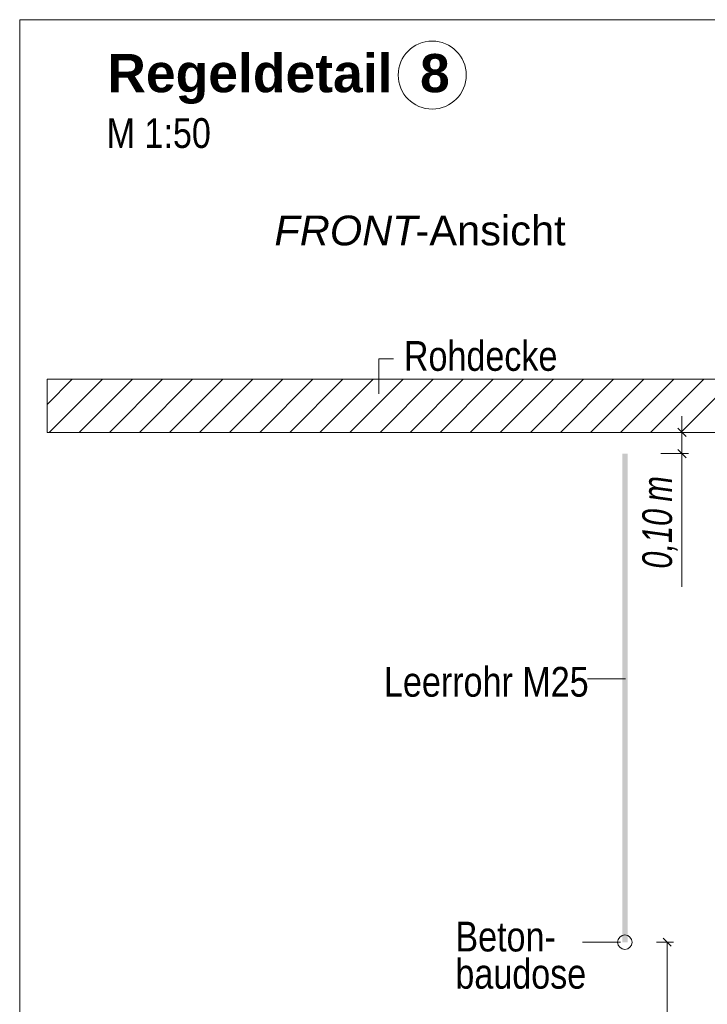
# Model space of a CAD drawing. Extents: x -620 to 300, y 62 to 1112.
# Tile 127 of 256: x 189 to 221, y 626 to 672. Entities that reach past the tile are written whole.
import ezdxf
from ezdxf.lldxf.tags import DXFTag

# ---------------------------------------------------------------- set-up
doc = ezdxf.new("R2010")
doc.units = 0
doc.layers.get('0').update_dxf_attribs({"lineweight": 13})
for name, color, linetype, lineweight, true_color in [('E_Aussparung Bemaßung-A06G9SFQ8I', 5, 'Continuous', 9, 0x0000ff), ('E_Betonbaudose', 1, 'Continuous', 13, 0xff0000), ('E_Detail_Beschriftung', 7, 'Continuous', 13, 0x009900), ('E_Detail_Wandschraffur', 7, 'Continuous', 5, 0xc0c0c0), ('E_Leerrohr Beschriftung', 1, 'Continuous', 9, 0xff0000)]:
    doc.layers.add(name, color=color, linetype=linetype, lineweight=lineweight, true_color=true_color)
doc.layers.add('E_Detail_Linie_Text_Bem', color=7, linetype='Continuous', lineweight=13)
doc.styles.get("Standard").update_dxf_attribs({"font": 'ARIALN.TTF'})
tags = doc.linetypes.add('fein_strichliert', pattern=[4, 1, -2, 1]).pattern_tags.tags
tags[8:9] = [DXFTag(74, 4), DXFTag(75, 0), DXFTag(340, '0'), DXFTag(46, 0.0), DXFTag(50, 0.0), DXFTag(44, 0.0), DXFTag(45, 0.0)]
tags[6:7] = [DXFTag(74, 4), DXFTag(75, 0), DXFTag(340, '0'), DXFTag(46, 0.0), DXFTag(50, 0.0), DXFTag(44, 0.0), DXFTag(45, 0.0)]
tags[4:5] = [DXFTag(74, 4), DXFTag(75, 0), DXFTag(340, '0'), DXFTag(46, 0.0), DXFTag(50, 0.0), DXFTag(44, 0.0), DXFTag(45, 0.0)]
tags = doc.linetypes.add('fein_strichliert-A06G9SFU8I', pattern=[4, 1, -2, 1]).pattern_tags.tags
tags[8:9] = [DXFTag(74, 4), DXFTag(75, 0), DXFTag(340, '0'), DXFTag(46, 0.0), DXFTag(50, 0.0), DXFTag(44, 0.0), DXFTag(45, 0.0)]
tags[6:7] = [DXFTag(74, 4), DXFTag(75, 0), DXFTag(340, '0'), DXFTag(46, 0.0), DXFTag(50, 0.0), DXFTag(44, 0.0), DXFTag(45, 0.0)]
tags[4:5] = [DXFTag(74, 4), DXFTag(75, 0), DXFTag(340, '0'), DXFTag(46, 0.0), DXFTag(50, 0.0), DXFTag(44, 0.0), DXFTag(45, 0.0)]

# ---------------------------------------------------------------- blocks, each defined once
blk = doc.blocks.new('Referenz-A06G9SFX8I')
at = {"layer": 'E_Aussparung Bemaßung-A06G9SFQ8I', "linetype": 'Continuous', "ltscale": 0.13}
for p, q in [((219.696, 653.777), (219.696, 645.738)), ((219.505, 653.204), (219.887, 652.822)), ((219.996, 653.013), (218.696, 653.013)), ((219.505, 652.204), (219.887, 651.822)), ((219.996, 652.013), (218.696, 652.013)), ((219.296, 629.013), (218.496, 629.013)), ((219.187, 628.822), (218.805, 629.204)), ((218.996, 629.013), (218.996, 615.013))]:
    blk.add_line(p, q, dxfattribs=at)
at = {"layer": 'E_Betonbaudose', "linetype": 'Continuous', "ltscale": 0.13}
blk.add_circle((217.01, 629.013), 0.34, dxfattribs=at)
at = {"layer": 'E_Detail_Linie_Text_Bem', "linetype": 'fein_strichliert-A06G9SFU8I', "ltscale": 0.65}
for p, q in [((251.318, 672.44), (188.549, 672.44)), ((188.549, 672.44), (188.549, 611.123))]:
    blk.add_line(p, q, dxfattribs=at)
at = {"layer": 'E_Detail_Linie_Text_Bem', "color": 0, "linetype": 'Continuous', "ltscale": 0.13}
for p, q in [((205.44, 654.833), (205.44, 656.481)), ((205.44, 656.481), (206.126, 656.481)), ((215.254, 641.417), (217.039, 641.417)), ((215.018, 629.017), (216.803, 629.017))]:
    blk.add_line(p, q, dxfattribs=at)
at = {"layer": 'E_Detail_Linie_Text_Bem', "linetype": 'Continuous', "ltscale": 0.13}
for p, q in [((241.165, 655.513), (189.838, 655.513)), ((189.838, 655.513), (189.838, 653.013)), ((189.838, 653.013), (200.231, 653.013)), ((189.838, 653.013), (238.665, 653.013)), ((200.231, 653.013), (241.165, 653.013))]:
    blk.add_line(p, q, dxfattribs=at)
blk.add_solid([(217.135, 652.014), (217.135, 629.013), (216.885, 652.012), (216.885, 629.013)], dxfattribs=at)
at = {"layer": 'E_Detail_Wandschraffur', "linetype": 'ByBlock', "ltscale": 0.13}
for p, q in [((189.838, 654.328), (191.023, 655.513)), ((191.352, 653.013), (193.852, 655.513)), ((194.18, 653.013), (196.68, 655.513)), ((197.009, 653.013), (199.509, 655.513)), ((199.837, 653.013), (202.337, 655.513)), ((202.666, 653.013), (205.166, 655.513)), ((205.494, 653.013), (207.994, 655.513)), ((208.322, 653.013), (210.822, 655.513)), ((211.151, 653.013), (213.651, 655.513)), ((213.979, 653.013), (216.479, 655.513)), ((216.808, 653.013), (219.308, 655.513)), ((219.636, 653.013), (222.136, 655.513))]:
    blk.add_line(p, q, dxfattribs=at)
at = {"layer": 'E_Detail_Wandschraffur', "linetype": 'fein_strichliert', "ltscale": 0.13}
for p, q in [((189.938, 653.013), (192.438, 655.513)), ((192.766, 653.013), (195.266, 655.513)), ((195.595, 653.013), (198.095, 655.513)), ((198.423, 653.013), (200.923, 655.513)), ((201.251, 653.013), (203.751, 655.513)), ((204.08, 653.013), (206.58, 655.513)), ((206.908, 653.013), (209.408, 655.513)), ((209.737, 653.013), (212.237, 655.513)), ((212.565, 653.013), (215.065, 655.513)), ((215.394, 653.013), (217.894, 655.513)), ((218.222, 653.013), (220.722, 655.513))]:
    blk.add_line(p, q, dxfattribs=at)
at = {"layer": 'E_Leerrohr Beschriftung', "linetype": 'Continuous', "ltscale": 0.13}
blk.add_circle((207.948, 669.833), 1.6, dxfattribs=at)
at = {"layer": 'E_Aussparung Bemaßung-A06G9SFQ8I', "linetype": 'Continuous', "ltscale": 0.13, "char_height": 1.4, "attachment_point": 1, "rotation": 90}
for s, insert in [('{\\W0.9;\\fArial Narrow|b0|i1;m}', (217.829, 649.754)), ('{\\W0.9;\\fArial Narrow|b0|i1;0,10 }', (217.829, 646.6))]:
    blk.add_mtext(s, dxfattribs=dict(at, insert=insert))
at = {"layer": 'E_Detail_Beschriftung', "color": 1, "linetype": 'Continuous', "lineweight": 35, "ltscale": 0.35, "true_color": 0xff0000, "char_height": 1.8, "attachment_point": 1}
for s, insert in [('{\\fArial|b1|i0;Regeldetail}', (192.667, 670.825)), ('{\\fArial|b1|i0;8}', (207.377, 670.825))]:
    blk.add_mtext(s, dxfattribs=dict(at, insert=insert))
at = {"layer": 'E_Detail_Beschriftung', "linetype": 'Continuous', "ltscale": 0.13, "char_height": 1.4, "attachment_point": 1}
for s, insert in [('{\\fArial Narrow;M 1:50}', (192.636, 667.804)), ('{\\fArial Narrow;Rohdecke}', (206.617, 657.311)), ('{\\fArial Narrow;Leerrohr M25}', (205.681, 641.972)), ('{\\fArial Narrow;Beton-}', (209.038, 629.978)), ('{\\fArial Narrow;baudose}', (209.038, 628.228))]:
    blk.add_mtext(s, dxfattribs=dict(at, insert=insert))
at = {"layer": 'E_Detail_Beschriftung', "linetype": 'Continuous', "lineweight": -2, "ltscale": 0.25, "char_height": 1.4, "attachment_point": 1}
for s, insert in [('{\\fArial;-Ansicht}', (207.162, 663.218)), ('{\\fArial|b0|i1;FRONT}', (200.527, 663.218))]:
    blk.add_mtext(s, dxfattribs=dict(at, insert=insert))

msp = doc.modelspace()

# ---------------------------------------------------------------- block references
at = {"color": 8, "lineweight": 25, "ltscale": 0.25, "true_color": 0x808080}
msp.add_blockref('Referenz-A06G9SFX8I', (0, 0), dxfattribs=at)

doc.saveas('drawing.dxf')
